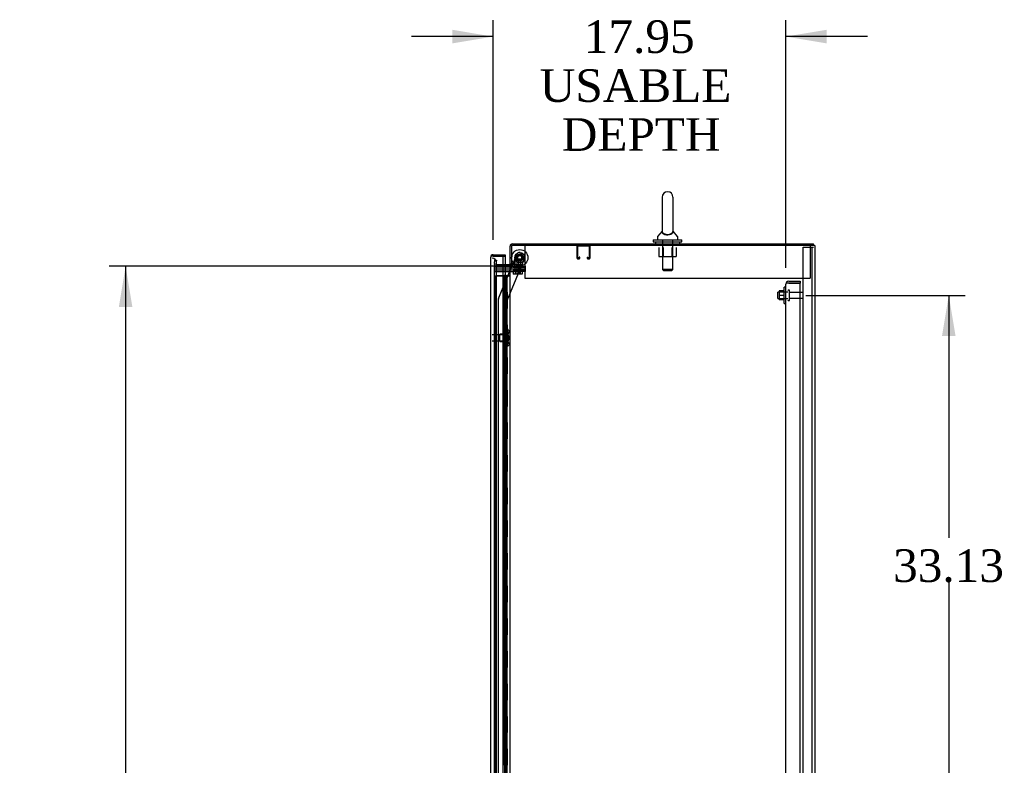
# Model space of a CAD drawing. Header units: inches. Extents: x 2 to 538, y -2 to 358.
# Tile 14 of 22: x 224 to 284, y 198 to 243. Entities that reach past the tile are written whole.
import ezdxf
from ezdxf.enums import TextEntityAlignment as Align
from ezdxf.lldxf.tags import DXFTag

# ---------------------------------------------------------------- set-up
doc = ezdxf.new("R2010")
doc.units = ezdxf.units.IN
doc.header["$MEASUREMENT"] = 0
for name, color, linetype in [('COM43134', 7, 'Continuous'), ('COM50677-2', 7, 'Continuous'), ('COM55607-2', 7, 'Continuous'), ('COM55738-23', 7, 'Continuous'), ('COM70098', 7, 'Continuous'), ('COM70112-6', 7, 'Continuous'), ('COM70218', 7, 'Continuous'), ('COM70220', 7, 'Continuous'), ('COM70839-4', 7, 'Continuous'), ('COM71186-1', 7, 'Continuous'), ('COM71194-3', 7, 'Continuous'), ('Default', 7, 'Continuous'), ('GSK86006', 7, 'Continuous'), ('NTS166105', 7, 'Continuous'), ('NTS18024', 7, 'Continuous'), ('NTS18147', 7, 'Continuous'), ('NTS86070', 7, 'Continuous'), ('ROL87452', 7, 'Continuous'), ('RVT17786', 7, 'Continuous'), ('SCC180005', 7, 'Continuous'), ('SCS86415', 7, 'Continuous'), ('STD26089', 7, 'Continuous'), ('STD26122', 7, 'Continuous'), ('WAF25059', 7, 'Continuous'), ('WAF25376', 7, 'Continuous'), ('WAF25377', 7, 'Continuous'), ('WAM254785', 7, 'Continuous'), ('WAM30038', 7, 'Continuous')]:
    doc.layers.add(name, color=color, linetype=linetype)
doc.styles.add('SEACAD_Times_New_Roman', font='times.ttf')
tags = doc.linetypes.add('HIDDEN2', pattern=[0.1875, 0.125, -0.0625]).pattern_tags.tags
tags[6:7] = [DXFTag(74, 4), DXFTag(75, 0), DXFTag(340, '0'), DXFTag(46, 0.0), DXFTag(50, 0.0), DXFTag(44, 0.0), DXFTag(45, 0.0)]
tags[4:5] = [DXFTag(74, 4), DXFTag(75, 0), DXFTag(340, '0'), DXFTag(46, 0.0), DXFTag(50, 0.0), DXFTag(44, 0.0), DXFTag(45, 0.0)]
doc.dimstyles.new('HAMMOND_(STH_-_540x360)', dxfattribs={"dimtxt": 2, "dimasz": 2.5, "dimexe": 1, "dimexo": 1, "dimgap": 0.5, "dimtad": 0, "dimtih": 1, "dimtoh": 1, "dimzin": 0, "dimdsep": 46, "dimtxsty": 'SEACAD_Times_New_Roman', "dimblk1": '_SE_FILLED', "dimblk2": '_SE_FILLED', "dimsah": 1, "dimcen": 1, "dimadec": 0, "dimazin": 0, "dimtfac": 0.8, "dimtofl": 0, "dimtmove": 0, "dimatfit": 3, "dimfxl": 1, "dimtolj": 1, "dimtzin": 0, "dimarcsym": 0})

# ---------------------------------------------------------------- blocks, each defined once
blk = doc.blocks.new('SE2')
at = {"layer": 'COM43134', "color": 7, "linetype": 'HIDDEN2'}
for p, q in [((270.967, 159.584), (270.967, 227.214)), ((270.967, 227.214), (270.967, 227.214)), ((270.967, 227.214), (270.967, 227.214)), ((270.967, 227.214), (270.967, 227.214)), ((271.07, 227.274), (271.003, 227.323)), ((271.152, 227.274), (271.003, 227.274)), ((271.152, 227.274), (271.07, 227.274)), ((271.152, 227.399), (271.842, 227.399)), ((271.152, 227.274), (271.152, 227.274)), ((271.152, 227.274), (271.842, 227.274)), ((271.842, 227.274), (271.152, 227.274)), ((271.842, 227.399), (271.842, 227.274)), ((271.842, 159.524), (271.842, 227.274))]:
    blk.add_line(p, q, dxfattribs=at)
for start, end in [(143.80595, 179.87917), (179.94113, 180), (90, 143.80595)]:
    blk.add_arc((271.152, 227.214), 0.185, start, end, dxfattribs=at)
blk.add_open_spline([(271.003, 227.274), (270.991, 227.264), (270.982, 227.254), (270.973, 227.239), (270.971, 227.234), (270.968, 227.224), (270.967, 227.219), (270.967, 227.214)], degree=3, knots=[0, 0, 0, 0, 0.5, 0.5, 0.75, 0.75, 1, 1, 1, 1], dxfattribs=at)
at = {"layer": 'COM50677-2', "color": 7, "linetype": 'HIDDEN2'}
for p, q in [((254.966, 229.584), (254.966, 229.399)), ((254.966, 229.399), (254.966, 227.584)), ((272.466, 229.584), (272.466, 229.399)), ((272.466, 229.399), (272.466, 227.584)), ((254.966, 227.584), (272.466, 227.584))]:
    blk.add_line(p, q, dxfattribs=at)
at = {"layer": 'COM55607-2', "color": 7, "linetype": 'HIDDEN2'}
for p, q in [((253.168, 227.722), (253.683, 227.722)), ((253.168, 227.722), (253.168, 227.722)), ((253.644, 227.722), (253.168, 227.722)), ((253.168, 227.722), (253.168, 159.722)), ((253.683, 227.722), (253.708, 227.722)), ((253.701, 227.731), (253.701, 227.757)), ((253.701, 227.757), (253.751, 227.757)), ((253.751, 227.731), (253.701, 227.731)), ((253.708, 227.722), (253.708, 227.722)), ((253.763, 227.722), (253.708, 227.722)), ((253.713, 227.731), (253.713, 227.722)), ((253.713, 227.722), (253.713, 159.722)), ((253.751, 227.757), (253.776, 227.757)), ((253.751, 227.731), (253.776, 227.731)), ((253.763, 227.722), (253.804, 227.722)), ((253.763, 226.722), (253.763, 227.722)), ((253.776, 227.757), (253.826, 227.757)), ((253.826, 227.731), (253.776, 227.731)), ((253.804, 227.722), (253.999, 227.722)), ((253.804, 226.722), (253.804, 227.722)), ((253.813, 227.722), (253.813, 227.731)), ((253.813, 159.722), (253.813, 227.722)), ((253.826, 227.757), (253.826, 227.731)), ((253.88, 226.722), (253.88, 227.722)), ((253.999, 227.722), (254.061, 227.722)), ((253.999, 227.722), (253.999, 227.722)), ((253.708, 226.722), (253.763, 226.722)), ((253.752, 226.722), (253.88, 226.722)), ((253.752, 225.722), (253.752, 226.722)), ((253.849, 226.722), (253.88, 226.722)), ((253.875, 226.722), (253.875, 225.722)), ((253.88, 225.722), (253.88, 226.722)), ((253.708, 225.722), (253.763, 225.722)), ((253.752, 225.722), (253.88, 225.722)), ((253.763, 224.722), (253.763, 225.722)), ((253.804, 224.722), (253.804, 225.722)), ((253.849, 225.722), (253.88, 225.722)), ((253.88, 224.722), (253.88, 225.722)), ((253.708, 224.722), (253.763, 224.722)), ((253.752, 224.722), (253.88, 224.722)), ((253.752, 223.722), (253.752, 224.722)), ((253.849, 224.722), (253.88, 224.722)), ((253.875, 224.722), (253.875, 223.722)), ((253.88, 223.722), (253.88, 224.722)), ((253.708, 223.722), (253.763, 223.722)), ((253.752, 223.722), (253.88, 223.722)), ((253.763, 222.722), (253.763, 223.722)), ((253.804, 222.722), (253.804, 223.722)), ((253.849, 223.722), (253.88, 223.722)), ((253.88, 222.722), (253.88, 223.722)), ((253.708, 222.722), (253.763, 222.722)), ((253.752, 222.722), (253.88, 222.722)), ((253.752, 221.722), (253.752, 222.722)), ((253.849, 222.722), (253.88, 222.722)), ((253.875, 222.722), (253.875, 221.722)), ((253.88, 221.722), (253.88, 222.722)), ((253.708, 221.722), (253.763, 221.722)), ((253.752, 221.722), (253.88, 221.722)), ((253.763, 220.722), (253.763, 221.722)), ((253.804, 220.722), (253.804, 221.722)), ((253.849, 221.722), (253.88, 221.722)), ((253.88, 220.722), (253.88, 221.722)), ((253.708, 220.722), (253.763, 220.722)), ((253.752, 220.722), (253.88, 220.722)), ((253.752, 219.722), (253.752, 220.722)), ((253.849, 220.722), (253.88, 220.722)), ((253.875, 220.722), (253.875, 219.722)), ((253.88, 219.722), (253.88, 220.722)), ((253.708, 219.722), (253.763, 219.722)), ((253.752, 219.722), (253.88, 219.722)), ((253.763, 218.722), (253.763, 219.722)), ((253.804, 218.722), (253.804, 219.722)), ((253.849, 219.722), (253.88, 219.722)), ((253.88, 218.722), (253.88, 219.722)), ((253.708, 218.722), (253.763, 218.722)), ((253.752, 218.722), (253.88, 218.722)), ((253.752, 217.722), (253.752, 218.722)), ((253.849, 218.722), (253.88, 218.722)), ((253.875, 218.722), (253.875, 217.722)), ((253.88, 217.722), (253.88, 218.722)), ((253.708, 217.722), (253.763, 217.722)), ((253.752, 217.722), (253.88, 217.722)), ((253.763, 216.722), (253.763, 217.722)), ((253.804, 216.722), (253.804, 217.722)), ((253.849, 217.722), (253.88, 217.722)), ((253.88, 216.722), (253.88, 217.722)), ((253.708, 216.722), (253.763, 216.722)), ((253.752, 216.722), (253.88, 216.722)), ((253.752, 215.722), (253.752, 216.722)), ((253.849, 216.722), (253.88, 216.722)), ((253.875, 216.722), (253.875, 215.722)), ((253.88, 215.722), (253.88, 216.722)), ((253.708, 215.722), (253.763, 215.722)), ((253.752, 215.722), (253.88, 215.722)), ((253.763, 214.722), (253.763, 215.722)), ((253.804, 214.722), (253.804, 215.722)), ((253.849, 215.722), (253.88, 215.722)), ((253.88, 214.722), (253.88, 215.722)), ((253.708, 214.722), (253.763, 214.722)), ((253.752, 214.722), (253.88, 214.722)), ((253.752, 213.722), (253.752, 214.722)), ((253.849, 214.722), (253.88, 214.722)), ((253.875, 214.722), (253.875, 213.722)), ((253.88, 213.722), (253.88, 214.722)), ((253.708, 213.722), (253.763, 213.722)), ((253.752, 213.722), (253.88, 213.722)), ((253.763, 212.722), (253.763, 213.722)), ((253.804, 212.722), (253.804, 213.722)), ((253.849, 213.722), (253.88, 213.722)), ((253.88, 212.722), (253.88, 213.722)), ((253.708, 212.722), (253.763, 212.722)), ((253.752, 212.722), (253.88, 212.722)), ((253.752, 211.722), (253.752, 212.722)), ((253.849, 212.722), (253.88, 212.722)), ((253.875, 212.722), (253.875, 211.722)), ((253.88, 211.722), (253.88, 212.722)), ((253.708, 211.722), (253.763, 211.722)), ((253.752, 211.722), (253.88, 211.722)), ((253.763, 210.722), (253.763, 211.722)), ((253.804, 210.722), (253.804, 211.722)), ((253.849, 211.722), (253.88, 211.722)), ((253.88, 210.722), (253.88, 211.722)), ((253.708, 210.722), (253.763, 210.722)), ((253.752, 210.722), (253.88, 210.722)), ((253.752, 209.722), (253.752, 210.722)), ((253.849, 210.722), (253.88, 210.722)), ((253.875, 210.722), (253.875, 209.722)), ((253.88, 209.722), (253.88, 210.722)), ((253.708, 209.722), (253.763, 209.722)), ((253.752, 209.722), (253.88, 209.722)), ((253.763, 208.722), (253.763, 209.722)), ((253.804, 208.722), (253.804, 209.722)), ((253.849, 209.722), (253.88, 209.722)), ((253.88, 208.722), (253.88, 209.722)), ((253.708, 208.722), (253.763, 208.722)), ((253.752, 208.722), (253.88, 208.722)), ((253.752, 207.722), (253.752, 208.722)), ((253.849, 208.722), (253.88, 208.722)), ((253.875, 208.722), (253.875, 207.722)), ((253.88, 207.722), (253.88, 208.722)), ((253.708, 207.722), (253.763, 207.722)), ((253.752, 207.722), (253.88, 207.722)), ((253.763, 206.722), (253.763, 207.722)), ((253.804, 206.722), (253.804, 207.722)), ((253.849, 207.722), (253.88, 207.722)), ((253.88, 206.722), (253.88, 207.722)), ((253.708, 206.722), (253.763, 206.722)), ((253.752, 206.722), (253.88, 206.722)), ((253.752, 205.722), (253.752, 206.722)), ((253.849, 206.722), (253.88, 206.722)), ((253.875, 206.722), (253.875, 205.722)), ((253.88, 205.722), (253.88, 206.722)), ((253.708, 205.722), (253.763, 205.722)), ((253.752, 205.722), (253.88, 205.722)), ((253.763, 204.722), (253.763, 205.722)), ((253.804, 204.722), (253.804, 205.722)), ((253.849, 205.722), (253.88, 205.722)), ((253.88, 204.722), (253.88, 205.722)), ((253.708, 204.722), (253.763, 204.722)), ((253.752, 204.722), (253.88, 204.722)), ((253.752, 203.722), (253.752, 204.722)), ((253.849, 204.722), (253.88, 204.722)), ((253.875, 204.722), (253.875, 203.722)), ((253.88, 203.722), (253.88, 204.722)), ((253.708, 203.722), (253.763, 203.722)), ((253.752, 203.722), (253.88, 203.722)), ((253.763, 202.722), (253.763, 203.722)), ((253.804, 202.722), (253.804, 203.722)), ((253.849, 203.722), (253.88, 203.722)), ((253.88, 202.722), (253.88, 203.722)), ((253.708, 202.722), (253.763, 202.722)), ((253.752, 202.722), (253.88, 202.722)), ((253.752, 201.722), (253.752, 202.722)), ((253.849, 202.722), (253.88, 202.722)), ((253.875, 202.722), (253.875, 201.722)), ((253.88, 201.722), (253.88, 202.722)), ((253.708, 201.722), (253.763, 201.722)), ((253.752, 201.722), (253.88, 201.722)), ((253.763, 200.722), (253.763, 201.722)), ((253.804, 200.722), (253.804, 201.722)), ((253.849, 201.722), (253.88, 201.722)), ((253.88, 200.722), (253.88, 201.722)), ((253.708, 200.722), (253.763, 200.722)), ((253.752, 200.722), (253.88, 200.722)), ((253.752, 199.722), (253.752, 200.722)), ((253.849, 200.722), (253.88, 200.722)), ((253.875, 200.722), (253.875, 199.722)), ((253.88, 199.722), (253.88, 200.722)), ((253.708, 199.722), (253.763, 199.722)), ((253.752, 199.722), (253.88, 199.722)), ((253.763, 198.722), (253.763, 199.722)), ((253.804, 198.722), (253.804, 199.722)), ((253.849, 199.722), (253.88, 199.722)), ((253.88, 198.722), (253.88, 199.722)), ((253.708, 198.722), (253.763, 198.722)), ((253.752, 198.722), (253.88, 198.722)), ((253.752, 197.722), (253.752, 198.722)), ((253.849, 198.722), (253.88, 198.722)), ((253.875, 198.722), (253.875, 197.722)), ((253.88, 197.722), (253.88, 198.722)), ((253.708, 197.722), (253.763, 197.722)), ((253.752, 197.722), (253.88, 197.722))]:
    blk.add_line(p, q, dxfattribs=at)
at = {"layer": 'COM55607-2', "color": 7, "linetype": 'Continuous'}
for p, q in [((253.646, 227.722), (253.644, 227.722)), ((253.849, 227.722), (253.646, 227.722)), ((253.646, 227.722), (253.646, 226.722)), ((254.061, 227.722), (253.849, 227.722)), ((253.849, 227.722), (253.849, 226.722)), ((253.646, 226.722), (253.849, 226.722)), ((253.646, 226.722), (253.849, 226.722)), ((253.646, 226.722), (253.646, 225.722)), ((253.849, 226.722), (253.849, 225.722)), ((253.646, 225.722), (253.646, 224.722)), ((253.646, 225.722), (253.849, 225.722)), ((253.646, 225.722), (253.849, 225.722)), ((253.849, 225.722), (253.849, 224.722)), ((253.646, 224.722), (253.849, 224.722)), ((253.646, 224.722), (253.849, 224.722)), ((253.646, 224.722), (253.646, 223.722)), ((253.849, 224.722), (253.849, 223.722)), ((253.646, 223.722), (253.646, 222.722)), ((253.646, 223.722), (253.849, 223.722)), ((253.646, 223.722), (253.849, 223.722)), ((253.849, 223.722), (253.849, 222.722)), ((253.646, 222.722), (253.849, 222.722)), ((253.646, 222.722), (253.849, 222.722)), ((253.646, 222.722), (253.646, 221.722)), ((253.849, 222.722), (253.849, 221.722)), ((253.646, 221.722), (253.646, 220.722)), ((253.646, 221.722), (253.849, 221.722)), ((253.646, 221.722), (253.849, 221.722)), ((253.849, 221.722), (253.849, 220.722)), ((253.646, 220.722), (253.849, 220.722)), ((253.646, 220.722), (253.849, 220.722)), ((253.646, 220.722), (253.646, 219.722)), ((253.849, 220.722), (253.849, 219.722)), ((253.646, 219.722), (253.646, 218.722)), ((253.646, 219.722), (253.849, 219.722)), ((253.646, 219.722), (253.849, 219.722)), ((253.849, 219.722), (253.849, 218.722)), ((253.646, 218.722), (253.849, 218.722)), ((253.646, 218.722), (253.849, 218.722)), ((253.646, 218.722), (253.646, 217.722)), ((253.849, 218.722), (253.849, 217.722)), ((253.646, 217.722), (253.646, 216.722)), ((253.646, 217.722), (253.849, 217.722)), ((253.646, 217.722), (253.849, 217.722)), ((253.849, 217.722), (253.849, 216.722)), ((253.646, 216.722), (253.849, 216.722)), ((253.646, 216.722), (253.849, 216.722)), ((253.646, 216.722), (253.646, 215.722)), ((253.849, 216.722), (253.849, 215.722)), ((253.646, 215.722), (253.646, 214.722)), ((253.646, 215.722), (253.849, 215.722)), ((253.646, 215.722), (253.849, 215.722)), ((253.849, 215.722), (253.849, 214.722)), ((253.646, 214.722), (253.849, 214.722)), ((253.646, 214.722), (253.849, 214.722)), ((253.646, 214.722), (253.646, 213.722)), ((253.849, 214.722), (253.849, 213.722)), ((253.646, 213.722), (253.646, 212.722)), ((253.646, 213.722), (253.849, 213.722)), ((253.646, 213.722), (253.849, 213.722)), ((253.849, 213.722), (253.849, 212.722)), ((253.646, 212.722), (253.849, 212.722)), ((253.646, 212.722), (253.849, 212.722)), ((253.646, 212.722), (253.646, 211.722)), ((253.849, 212.722), (253.849, 211.722)), ((253.646, 211.722), (253.646, 210.722)), ((253.646, 211.722), (253.849, 211.722)), ((253.646, 211.722), (253.849, 211.722)), ((253.849, 211.722), (253.849, 210.722)), ((253.646, 210.722), (253.849, 210.722)), ((253.646, 210.722), (253.849, 210.722)), ((253.646, 210.722), (253.646, 209.722)), ((253.849, 210.722), (253.849, 209.722)), ((253.646, 209.722), (253.646, 208.722)), ((253.646, 209.722), (253.849, 209.722)), ((253.646, 209.722), (253.849, 209.722)), ((253.849, 209.722), (253.849, 208.722)), ((253.646, 208.722), (253.849, 208.722)), ((253.646, 208.722), (253.849, 208.722)), ((253.646, 208.722), (253.646, 207.722)), ((253.849, 208.722), (253.849, 207.722)), ((253.646, 207.722), (253.646, 206.722)), ((253.646, 207.722), (253.849, 207.722)), ((253.646, 207.722), (253.849, 207.722)), ((253.849, 207.722), (253.849, 206.722)), ((253.646, 206.722), (253.849, 206.722)), ((253.646, 206.722), (253.849, 206.722)), ((253.646, 206.722), (253.646, 205.722)), ((253.849, 206.722), (253.849, 205.722)), ((253.646, 205.722), (253.646, 204.722)), ((253.646, 205.722), (253.849, 205.722)), ((253.646, 205.722), (253.849, 205.722)), ((253.849, 205.722), (253.849, 204.722)), ((253.646, 204.722), (253.849, 204.722)), ((253.646, 204.722), (253.849, 204.722)), ((253.646, 204.722), (253.646, 203.722)), ((253.849, 204.722), (253.849, 203.722)), ((253.646, 203.722), (253.646, 202.722)), ((253.646, 203.722), (253.849, 203.722)), ((253.646, 203.722), (253.849, 203.722)), ((253.849, 203.722), (253.849, 202.722)), ((253.646, 202.722), (253.849, 202.722)), ((253.646, 202.722), (253.849, 202.722)), ((253.646, 202.722), (253.646, 201.722)), ((253.849, 202.722), (253.849, 201.722)), ((253.646, 201.722), (253.646, 200.722)), ((253.646, 201.722), (253.849, 201.722)), ((253.646, 201.722), (253.849, 201.722)), ((253.849, 201.722), (253.849, 200.722)), ((253.646, 200.722), (253.849, 200.722)), ((253.646, 200.722), (253.849, 200.722)), ((253.646, 200.722), (253.646, 199.722)), ((253.849, 200.722), (253.849, 199.722)), ((253.646, 199.722), (253.646, 198.722)), ((253.646, 199.722), (253.849, 199.722)), ((253.646, 199.722), (253.849, 199.722)), ((253.849, 199.722), (253.849, 198.722)), ((253.646, 198.722), (253.849, 198.722)), ((253.646, 198.722), (253.849, 198.722)), ((253.646, 198.722), (253.646, 197.722)), ((253.849, 198.722), (253.849, 197.722))]:
    blk.add_line(p, q, dxfattribs=at)
at = {"layer": 'COM55738-23', "color": 7, "linetype": 'HIDDEN2'}
for p, q in [((272.029, 157.731), (272.029, 229.481)), ((272.029, 229.481), (272.217, 229.481)), ((272.217, 229.481), (272.467, 229.481)), ((272.467, 229.481), (272.582, 229.481)), ((272.582, 157.731), (272.582, 229.481)), ((272.582, 229.481), (272.654, 229.481))]:
    blk.add_line(p, q, dxfattribs=at)
at = {"layer": 'COM70098', "color": 7, "linetype": 'HIDDEN2'}
for p, q in [((253.094, 228.209), (254.243, 228.209)), ((254.204, 228.304), (254.243, 228.304)), ((254.243, 228.304), (254.993, 228.304)), ((254.993, 228.209), (254.243, 228.209)), ((254.993, 228.304), (254.993, 228.209)), ((253.094, 228.084), (254.243, 228.084)), ((253.094, 227.989), (254.243, 227.989)), ((254.243, 228.084), (254.993, 228.084)), ((254.993, 227.989), (254.243, 227.989)), ((254.993, 228.084), (254.993, 227.989))]:
    blk.add_line(p, q, dxfattribs=at)
at = {"layer": 'COM70112-6', "color": 7, "linetype": 'Continuous'}
for p, q in [((254.061, 228.334), (254.061, 229.536)), ((254.204, 229.679), (272.654, 229.679)), ((272.654, 229.584), (272.654, 229.679)), ((254.013, 228.399), (253.644, 228.399)), ((254.061, 228.334), (254.156, 228.334))]:
    blk.add_line(p, q, dxfattribs=at)
at = {"layer": 'COM70112-6', "color": 7, "linetype": 'HIDDEN2'}
for p, q in [((263.373, 229.679), (263.373, 229.584)), ((264.06, 229.584), (264.06, 229.679)), ((253.092, 228.454), (253.094, 228.471)), ((253.094, 228.471), (253.134, 228.7)), ((253.134, 228.7), (253.228, 228.684)), ((253.228, 228.684), (253.187, 228.455)), ((253.187, 228.455), (253.188, 228.437)), ((253.644, 228.399), (253.235, 228.399)), ((253.992, 228.304), (253.992, 228.399)), ((254.061, 228.447), (254.156, 228.447))]:
    blk.add_line(p, q, dxfattribs=at)
at = {"layer": 'COM70112-6', "color": 7, "linetype": 'Continuous'}
for centre, radius, start, end in [((254.204, 229.536), 0.143, 90, 180), ((254.013, 228.447), 0.048, 270, 0), ((254.013, 228.447), 0.143, 270, 307.79488)]:
    blk.add_arc(centre, radius, start, end, dxfattribs=at)
at = {"layer": 'COM70112-6', "color": 7, "linetype": 'HIDDEN2'}
for centre, radius, start, end in [((254.204, 229.536), 0.048, 90, 180), ((253.235, 228.447), 0.143, 177.03418, 270), ((253.235, 228.447), 0.048, 191.39729, 270), ((254.013, 228.447), 0.143, 307.79488, 0)]:
    blk.add_arc(centre, radius, start, end, dxfattribs=at)
at = {"layer": 'COM70218', "color": 7, "linetype": 'HIDDEN2'}
for p, q in [((258.156, 229.541), (258.156, 228.814)), ((258.196, 229.541), (258.196, 228.814)), ((258.926, 229.544), (258.199, 229.544)), ((258.929, 228.814), (258.929, 229.541)), ((258.969, 228.814), (258.969, 229.541)), ((258.199, 228.811), (258.301, 228.811)), ((258.304, 228.814), (258.304, 228.865)), ((258.344, 228.865), (258.304, 228.865)), ((258.344, 228.814), (258.344, 228.865)), ((258.781, 228.865), (258.781, 228.814)), ((258.781, 228.865), (258.821, 228.865)), ((258.821, 228.865), (258.821, 228.814)), ((258.824, 228.811), (258.926, 228.811)), ((258.199, 228.771), (258.301, 228.771)), ((258.824, 228.771), (258.926, 228.771))]:
    blk.add_line(p, q, dxfattribs=at)
for centre, radius, start, end in [((258.199, 229.541), 0.043, 90, 180), ((258.199, 229.541), 0.003, 90, 180), ((258.926, 229.541), 0.043, 0, 90), ((258.926, 229.541), 0.003, 0, 90), ((258.199, 228.814), 0.043, 180, 270), ((258.199, 228.814), 0.003, 180, 270), ((258.301, 228.814), 0.003, 270, 0), ((258.301, 228.814), 0.043, 270, 0), ((258.824, 228.814), 0.043, 180, 270), ((258.824, 228.814), 0.003, 180, 270), ((258.926, 228.814), 0.003, 270, 0), ((258.926, 228.814), 0.043, 270, 0)]:
    blk.add_arc(centre, radius, start, end, dxfattribs=at)
at = {"layer": 'COM70220', "color": 7, "linetype": 'HIDDEN2'}
for p, q in [((253.219, 228.296), (253.219, 228.546)), ((253.219, 159.149), (253.219, 228.296))]:
    blk.add_line(p, q, dxfattribs=at)
blk.add_arc((252.969, 228.546), 0.25, 0, 90, dxfattribs=at)
at = {"layer": 'COM70839-4', "color": 7, "linetype": 'HIDDEN2'}
for p, q in [((253.354, 226.341), (254.485, 229.072)), ((253.876, 226.212), (254.975, 228.869)), ((253.876, 226.212), (254.975, 228.869)), ((254.179, 228.334), (254.485, 229.072)), ((254.648, 229.139), (254.908, 229.032)), ((254.648, 229.139), (254.908, 229.032)), ((253.354, 226.341), (254.167, 228.304)), ((253.358, 195.741), (253.345, 226.293)), ((253.889, 194.367), (253.876, 226.212))]:
    blk.add_line(p, q, dxfattribs=at)
at = {"layer": 'COM70839-4', "color": 7, "linetype": 'Continuous'}
blk.add_line((254.167, 228.304), (254.179, 228.334), dxfattribs=at)
at = {"layer": 'COM70839-4', "color": 7, "linetype": 'HIDDEN2'}
blk.add_circle((254.656, 228.832), 0.129, dxfattribs=at)
for centre, radius, start, end in [((254.6, 229.024), 0.125, 67.51229, 157.51229), ((254.656, 228.832), 0.129, 0, 23.8933), ((254.656, 228.832), 0.129, 341.70439, 0), ((254.86, 228.916), 0.125, 337.51229, 67.51229), ((254.656, 228.832), 0.129, 253.40245, 272.85825), ((253.47, 226.293), 0.125, 157.51229, 180.02429)]:
    blk.add_arc(centre, radius, start, end, dxfattribs=at)
at = {"layer": 'COM71186-1', "color": 7, "linetype": 'Continuous'}
for p, q in [((254.156, 229.584), (254.156, 228.334)), ((272.606, 229.584), (254.156, 229.584)), ((272.749, 229.584), (272.606, 229.584)), ((272.749, 229.584), (272.749, 157.649)), ((253.644, 228.304), (254.013, 228.304)), ((254.061, 228.304), (254.013, 228.304)), ((254.061, 228.304), (254.204, 228.304)), ((254.061, 158.929), (254.061, 228.304)), ((254.204, 228.334), (254.156, 228.334)), ((254.204, 228.304), (254.204, 228.334))]:
    blk.add_line(p, q, dxfattribs=at)
at = {"layer": 'COM71186-1', "color": 7, "linetype": 'HIDDEN2'}
for p, q in [((253.094, 228.304), (253.644, 228.304)), ((253.094, 158.929), (253.094, 228.304))]:
    blk.add_line(p, q, dxfattribs=at)
at = {"layer": 'COM71194-3', "color": 7, "linetype": 'Continuous'}
for p, q in [((252.874, 158.572), (252.874, 228.873)), ((252.874, 228.873), (252.874, 228.873)), ((252.874, 228.873), (252.874, 228.873)), ((252.874, 228.873), (252.874, 228.873)), ((252.954, 228.921), (252.904, 228.96)), ((253.017, 228.921), (252.904, 228.921)), ((253.017, 228.921), (252.954, 228.921)), ((253.017, 229.016), (253.749, 229.016)), ((253.644, 228.921), (253.017, 228.921)), ((253.017, 228.921), (253.017, 228.921)), ((253.017, 228.921), (253.749, 228.921)), ((253.644, 158.524), (253.644, 228.921)), ((253.644, 228.921), (253.749, 228.921)), ((253.749, 229.016), (253.749, 228.921)), ((253.749, 228.921), (253.749, 228.399))]:
    blk.add_line(p, q, dxfattribs=at)
at = {"layer": 'COM71194-3', "color": 7, "linetype": 'HIDDEN2'}
blk.add_line((253.749, 228.399), (253.749, 158.834), dxfattribs=at)
at = {"layer": 'COM71194-3', "color": 7, "linetype": 'Continuous'}
for start, end in [(142.49641, 179.84393), (179.92383, 180), (90, 142.49641)]:
    blk.add_arc((253.017, 228.873), 0.143, start, end, dxfattribs=at)
blk.add_open_spline([(252.904, 228.921), (252.894, 228.913), (252.887, 228.905), (252.879, 228.893), (252.877, 228.889), (252.875, 228.881), (252.874, 228.877), (252.874, 228.873)], degree=3, knots=[0, 0, 0, 0, 0.5, 0.5, 0.75, 0.75, 1, 1, 1, 1], dxfattribs=at)
at = {"layer": 'GSK86006', "color": 7, "linetype": 'HIDDEN2'}
for p, q in [((253.094, 228.209), (254.243, 228.209)), ((254.243, 228.209), (254.993, 228.209)), ((254.993, 228.209), (254.993, 228.084)), ((253.094, 228.084), (254.243, 228.084)), ((254.993, 228.084), (254.243, 228.084))]:
    blk.add_line(p, q, dxfattribs=at)
at = {"layer": 'NTS166105', "color": 7, "linetype": 'HIDDEN2'}
for p, q in [((270.551, 226.797), (270.551, 226.522)), ((270.871, 226.797), (270.551, 226.797)), ((270.551, 226.522), (270.551, 226.247)), ((270.871, 226.522), (270.551, 226.522)), ((270.871, 226.247), (270.551, 226.247))]:
    blk.add_line(p, q, dxfattribs=at)
at = {"layer": 'NTS18024', "color": 7, "linetype": 'HIDDEN2'}
for p, q in [((263.179, 229.459), (263.179, 228.914)), ((263.453, 229.459), (263.453, 228.914)), ((263.979, 229.459), (263.979, 228.914)), ((264.251, 229.459), (264.251, 228.914)), ((263.179, 228.914), (263.453, 228.914)), ((263.453, 228.914), (263.979, 228.914)), ((263.979, 228.914), (264.251, 228.914))]:
    blk.add_line(p, q, dxfattribs=at)
at = {"layer": 'NTS18147', "color": 7, "linetype": 'HIDDEN2'}
for p, q in [((253.439, 223.701), (253.439, 224.141)), ((253.877, 224.141), (253.439, 224.141)), ((253.877, 224.416), (253.877, 224.421)), ((253.94, 224.421), (253.877, 224.421)), ((253.877, 224.416), (253.877, 224.227)), ((253.877, 224.416), (253.94, 224.416)), ((253.877, 224.227), (253.877, 224.109)), ((253.94, 224.227), (253.877, 224.227)), ((253.877, 224.109), (253.877, 223.732)), ((253.877, 224.109), (253.94, 224.109)), ((253.94, 224.416), (253.94, 224.421)), ((253.94, 224.109), (253.94, 224.227)), ((254.002, 224.267), (254.002, 224.322)), ((253.439, 223.701), (253.877, 223.701)), ((253.877, 223.732), (253.877, 223.614)), ((253.94, 223.732), (253.877, 223.732)), ((253.877, 223.614), (253.877, 223.425)), ((253.877, 223.614), (253.94, 223.614)), ((253.877, 223.425), (253.877, 223.421)), ((253.94, 223.425), (253.877, 223.425)), ((253.877, 223.421), (253.94, 223.421)), ((253.94, 223.614), (253.94, 223.732)), ((253.94, 223.425), (253.94, 223.421)), ((254.002, 223.52), (254.002, 223.574))]:
    blk.add_line(p, q, dxfattribs=at)
blk.add_arc((253.683, 223.921), 0.318, 323.63381, 36.36619, dxfattribs=at)
for centre, start_param, end_param in [((253.683, 224.322), 2.506883, 3.776302), ((253.683, 224.267), 2.506883, 3.141593), ((253.683, 223.574), 3.141593, 3.776302), ((253.683, 223.52), 2.506883, 3.776302)]:
    blk.add_ellipse(centre, major_axis=(-0.318, 0), ratio=0.5, start_param=start_param, end_param=end_param, dxfattribs=at)
at = {"layer": 'NTS86070', "color": 7, "linetype": 'HIDDEN2'}
for p, q in [((254.719, 228.404), (254.219, 228.404)), ((254.219, 228.304), (254.219, 228.404)), ((254.323, 228.304), (254.323, 228.274)), ((254.333, 228.264), (254.606, 228.264)), ((254.344, 228.304), (254.344, 228.404)), ((254.448, 228.304), (254.448, 228.274)), ((254.731, 228.264), (254.606, 228.264)), ((254.616, 228.274), (254.616, 228.304)), ((254.844, 228.404), (254.719, 228.404)), ((254.719, 228.304), (254.719, 228.404)), ((254.741, 228.274), (254.741, 228.304)), ((254.844, 228.304), (254.844, 228.404))]:
    blk.add_line(p, q, dxfattribs=at)
for centre, start, end in [((254.333, 228.274), 180, 270), ((254.458, 228.274), 180, 270), ((254.606, 228.274), 270, 0), ((254.731, 228.274), 270, 0)]:
    blk.add_arc(centre, 0.01, start, end, dxfattribs=at)
at = {"layer": 'ROL87452', "color": 7, "linetype": 'HIDDEN2'}
for radius in [0.5, 0.206]:
    blk.add_circle((254.656, 228.832), radius, dxfattribs=at)
for start, end in [(163.51878, 181.906), (268.06083, 286.58301)]:
    blk.add_arc((254.656, 228.832), 0.5, start, end, dxfattribs=at)
at = {"layer": 'RVT17786', "color": 7, "linetype": 'HIDDEN2'}
for radius in [0.217, 0.125]:
    blk.add_circle((254.656, 228.832), radius, dxfattribs=at)
for start, end in [(0, 20.19655), (349.52076, 0), (270.02429, 280.84599)]:
    blk.add_arc((254.656, 228.832), 0.217, start, end, dxfattribs=at)
at = {"layer": 'SCC180005', "color": 7, "linetype": 'HIDDEN2'}
for p, q in [((254.346, 228.739), (254.592, 228.739)), ((254.346, 228.739), (254.346, 227.989)), ((254.471, 228.739), (254.471, 227.989)), ((254.592, 227.989), (254.592, 228.739)), ((254.717, 228.739), (254.594, 228.739)), ((254.717, 227.989), (254.717, 228.739)), ((254.253, 227.989), (254.253, 227.815)), ((254.469, 227.815), (254.253, 227.815)), ((254.378, 227.989), (254.378, 227.815)), ((254.469, 227.989), (254.469, 227.815)), ((254.685, 227.815), (254.469, 227.815)), ((254.594, 227.989), (254.594, 227.815)), ((254.685, 227.989), (254.685, 227.815)), ((254.81, 227.815), (254.685, 227.815)), ((254.81, 227.989), (254.81, 227.815))]:
    blk.add_line(p, q, dxfattribs=at)
at = {"layer": 'SCS86415', "color": 7, "linetype": 'Continuous'}
for p, q in [((263.385, 232.543), (263.385, 230.473)), ((264.048, 230.472), (264.048, 232.543)), ((263.091, 230.098), (263.091, 229.979)), ((263.376, 230.463), (263.105, 230.136)), ((264.328, 230.136), (264.056, 230.463)), ((264.341, 229.979), (264.341, 230.098))]:
    blk.add_line(p, q, dxfattribs=at)
at = {"layer": 'SCS86415', "color": 7, "linetype": 'HIDDEN2'}
for p, q in [((263.404, 229.919), (263.404, 228.103)), ((264.028, 228.103), (264.028, 229.919)), ((264.028, 228.103), (263.404, 228.103)), ((263.404, 228.103), (263.464, 228.043)), ((263.464, 228.043), (263.968, 228.043)), ((263.968, 228.043), (264.028, 228.103))]:
    blk.add_line(p, q, dxfattribs=at)
at = {"layer": 'SCS86415', "color": 7, "linetype": 'Continuous'}
for centre, radius, start, end in [((263.716, 232.543), 0.331, 0, 180), ((263.151, 230.098), 0.06, 140.32138, 180), ((264.281, 230.098), 0.06, 0, 39.67862), ((263.151, 229.979), 0.06, 180, 270), ((264.281, 229.979), 0.06, 270, 0)]:
    blk.add_arc(centre, radius, start, end, dxfattribs=at)
for points, knots in [([(264.054, 230.466), (264.054, 230.465), (264.055, 230.461), (264.055, 230.445), (264.055, 230.432), (264.05, 230.39), (264.039, 230.359), (263.994, 230.3), (263.958, 230.272), (263.862, 230.23), (263.801, 230.216), (263.67, 230.211), (263.604, 230.221), (263.525, 230.249), (263.501, 230.26), (263.461, 230.285), (263.445, 230.298), (263.403, 230.342), (263.389, 230.373), (263.379, 230.417), (263.378, 230.431), (263.377, 230.454), (263.378, 230.463), (263.378, 230.465), (263.378, 230.466), (263.378, 230.466)], [0.318155, 0.318155, 0.318155, 0.318155, 0.34375, 0.34375, 0.375, 0.375, 0.4375, 0.4375, 0.5, 0.5, 0.5625, 0.5625, 0.625, 0.625, 0.65625, 0.65625, 0.6875, 0.6875, 0.75, 0.75, 0.78125, 0.78125, 0.8125, 0.8125, 0.818429, 0.818429, 0.818429, 0.818429]), ([(263.385, 230.479), (263.385, 230.472), (263.385, 230.454), (263.395, 230.411), (263.408, 230.382), (263.458, 230.33), (263.495, 230.305), (263.596, 230.269), (263.66, 230.259), (263.79, 230.261), (263.852, 230.273), (263.949, 230.312), (263.983, 230.337), (264.029, 230.39), (264.04, 230.418), (264.048, 230.461), (264.048, 230.477), (264.048, 230.482)], [0.2019707, 0.2019707, 0.2019707, 0.2019707, 0.25, 0.25, 0.3125, 0.3125, 0.375, 0.375, 0.4375, 0.4375, 0.5, 0.5, 0.5625, 0.5625, 0.625, 0.625, 0.6744797, 0.6744797, 0.6744797, 0.6744797])]:
    blk.add_open_spline(points, degree=3, knots=knots, dxfattribs=at)
at = {"layer": 'STD26089', "color": 7, "linetype": 'HIDDEN2'}
for p, q in [((270.467, 226.336), (270.467, 226.711)), ((271.092, 226.711), (270.467, 226.711)), ((271.162, 226.849), (271.122, 226.849)), ((271.192, 226.229), (271.192, 226.819)), ((271.969, 226.69), (271.192, 226.69)), ((270.467, 226.336), (271.092, 226.336)), ((271.122, 226.199), (271.162, 226.199)), ((271.192, 226.358), (271.969, 226.358))]:
    blk.add_line(p, q, dxfattribs=at)
for centre, radius, start, end in [((271.122, 226.819), 0.03, 90, 180), ((271.162, 226.819), 0.03, 0, 90), ((271.969, 226.63), 0.06, 0, 90), ((271.969, 226.418), 0.06, 270, 0), ((271.122, 226.229), 0.03, 180, 270), ((271.162, 226.229), 0.03, 270, 0)]:
    blk.add_arc(centre, radius, start, end, dxfattribs=at)
at = {"layer": 'STD26122', "color": 7, "linetype": 'HIDDEN2'}
for p, q in [((253.934, 224.106), (252.969, 224.106)), ((253.934, 224.106), (253.934, 223.736)), ((253.969, 224.071), (253.934, 224.106)), ((253.969, 223.771), (253.969, 224.071)), ((252.969, 223.736), (253.934, 223.736)), ((253.934, 223.736), (253.969, 223.771))]:
    blk.add_line(p, q, dxfattribs=at)
at = {"layer": 'WAF25059', "color": 7, "linetype": 'HIDDEN2'}
for p, q in [((270.871, 226.024), (270.871, 227.024)), ((270.967, 227.024), (270.871, 227.024)), ((270.871, 226.024), (270.967, 226.024))]:
    blk.add_line(p, q, dxfattribs=at)
at = {"layer": 'WAF25376', "color": 7, "linetype": 'HIDDEN2'}
for radius in [0.315, 0.14, 0.14]:
    blk.add_circle((254.656, 228.832), radius, dxfattribs=at)
for start, end in [(86.55272, 98.74064), (351.33204, 0), (0, 8.57901)]:
    blk.add_arc((254.656, 228.832), 0.315, start, end, dxfattribs=at)
at = {"layer": 'WAF25377', "color": 7, "linetype": 'Continuous'}
for p, q in [((262.841, 229.919), (264.591, 229.919)), ((262.841, 229.919), (262.841, 229.804)), ((262.841, 229.804), (264.591, 229.804)), ((264.591, 229.804), (264.591, 229.919))]:
    blk.add_line(p, q, dxfattribs=at)
at = {"layer": 'WAM254785', "color": 7, "linetype": 'Continuous'}
for p, q in [((262.966, 229.804), (262.966, 229.679)), ((264.466, 229.679), (264.466, 229.804))]:
    blk.add_line(p, q, dxfattribs=at)
at = {"layer": 'WAM30038', "color": 7, "linetype": 'HIDDEN2'}
for p, q in [((253.664, 224.094), (253.664, 224.149)), ((253.709, 224.123), (253.664, 224.094)), ((253.664, 224.07), (253.709, 224.098)), ((253.664, 224.094), (253.68, 224.082)), ((253.664, 223.938), (253.664, 224.07)), ((253.68, 224.082), (253.708, 224.1)), ((253.728, 224.296), (253.728, 223.546)), ((253.752, 224.296), (253.728, 224.296)), ((253.752, 224.296), (253.752, 223.546)), ((253.709, 223.938), (253.664, 223.938)), ((253.664, 223.772), (253.664, 223.903)), ((253.664, 223.903), (253.709, 223.903)), ((253.709, 223.743), (253.664, 223.772)), ((253.68, 223.76), (253.664, 223.747)), ((253.664, 223.692), (253.664, 223.747)), ((253.664, 223.747), (253.709, 223.719)), ((253.713, 223.739), (253.68, 223.76)), ((253.728, 223.546), (253.752, 223.546))]:
    blk.add_line(p, q, dxfattribs=at)
for centre, radius, start, end in [((253.143, 224.824), 0.85, 311.70584, 313.44931), ((253.71, 223.92), 0.0181, 1.77183, 93.07302), ((253.71, 223.921), 0.0182, 267.1609, 357.99424), ((253.14, 223.015), 0.854, 46.55474, 48.29011)]:
    blk.add_arc(centre, radius, start, end, dxfattribs=at)
for points, knots in [([(253.664, 224.149), (253.677, 224.16), (253.689, 224.172), (253.702, 224.183), (253.704, 224.185), (253.707, 224.187), (253.709, 224.189)], [0, 0, 0, 0, 0.858552, 0.858552, 0.858552, 1, 1, 1, 1]), ([(253.722, 224.128), (253.722, 224.128), (253.721, 224.128), (253.717, 224.127), (253.713, 224.125), (253.709, 224.123)], [0.4389304, 0.4389304, 0.4389304, 0.4389304, 0.5, 0.5, 1, 1, 1, 1]), ([(253.709, 224.098), (253.711, 224.099), (253.713, 224.101), (253.717, 224.104), (253.719, 224.106), (253.723, 224.111), (253.724, 224.113), (253.727, 224.118), (253.728, 224.121), (253.728, 224.123)], [0, 0, 0, 0, 0.25, 0.25, 0.5, 0.5, 0.75, 0.75, 1, 1, 1, 1]), ([(253.709, 223.652), (253.707, 223.654), (253.704, 223.656), (253.702, 223.658), (253.689, 223.669), (253.677, 223.681), (253.664, 223.692)], [0, 0, 0, 0, 0.141448, 0.141448, 0.141448, 1, 1, 1, 1]), ([(253.728, 223.719), (253.728, 223.721), (253.727, 223.723), (253.724, 223.728), (253.723, 223.73), (253.717, 223.737), (253.713, 223.741), (253.709, 223.743)], [0, 0, 0, 0, 0.25, 0.25, 0.5, 0.5, 1, 1, 1, 1]), ([(253.709, 223.719), (253.711, 223.717), (253.713, 223.716), (253.717, 223.714), (253.719, 223.714), (253.721, 223.713), (253.722, 223.713), (253.722, 223.713)], [0, 0, 0, 0, 0.25, 0.25, 0.5, 0.5, 0.5626015, 0.5626015, 0.5626015, 0.5626015])]:
    blk.add_open_spline(points, degree=3, knots=knots, dxfattribs=at)
blk = doc.blocks.new('DMBLK3720')
at = {"layer": 'Default', "linetype": 'Continuous'}
for points in [[(281.372, 224.024), (280.955, 226.524), (280.538, 224.024)], [(281.372, 195.899), (280.538, 195.899), (280.955, 193.399)]]:
    blk.add_hatch(color=7, dxfattribs=at).paths.add_polyline_path(points)
at = {"layer": 'Default', "color": 7, "linetype": 'Continuous'}
for p, q in [((272.192, 226.524), (281.955, 226.524)), ((280.955, 226.524), (280.955, 211.661)), ((280.955, 208.961), (280.955, 193.399)), ((272.192, 193.399), (281.955, 193.399))]:
    blk.add_line(p, q, dxfattribs=at)
at = {"layer": 'Default', "color": 7, "linetype": 'Continuous', "style": 'SEACAD_Times_New_Roman'}
blk.add_text('33.13', height=2, dxfattribs=at).set_placement((277.543, 210.961), align=Align.TOP_LEFT)
blk = doc.blocks.new('_SE_FILLED')
at = {"color": 0}
blk.add_line((0, 0), (-1, 0), dxfattribs=at)
blk.add_solid([(0, 0), (-1, -0.1665), (-1, 0.1665), (0, 0)], dxfattribs=at)
blk = doc.blocks.new('DMBLK3728')
at = {"layer": 'Default', "linetype": 'Continuous'}
for points in [[(230.071, 225.804), (230.905, 225.804), (230.488, 228.304)], [(230.071, 161.429), (230.488, 158.929), (230.905, 161.429)]]:
    blk.add_hatch(color=7, dxfattribs=at).paths.add_polyline_path(points)
at = {"layer": 'Default', "color": 7, "linetype": 'Continuous'}
for p, q in [((253.993, 228.304), (229.488, 228.304)), ((230.488, 228.304), (230.488, 195.316)), ((230.488, 185.916), (230.488, 158.929)), ((253.993, 158.929), (229.488, 158.929))]:
    blk.add_line(p, q, dxfattribs=at)
at = {"layer": 'Default', "color": 7, "linetype": 'Continuous', "style": 'SEACAD_Times_New_Roman'}
for s, p in [('69.38', (227.076, 194.616)), ('DOOR ', (225.915, 191.616)), ('OPENING', (223.995, 188.616))]:
    blk.add_text(s, height=2, dxfattribs=at).set_placement(p, align=Align.TOP_LEFT)
blk = doc.blocks.new('DMBLK3737')
at = {"layer": 'Default', "linetype": 'Continuous'}
for points in [[(250.517, 242.799), (250.517, 241.966), (253.017, 242.382)], [(273.467, 242.799), (270.967, 242.382), (273.467, 241.966)]]:
    blk.add_hatch(color=7, dxfattribs=at).paths.add_polyline_path(points)
at = {"layer": 'Default', "color": 7, "linetype": 'Continuous'}
for p, q in [((253.017, 229.921), (253.017, 243.382)), ((270.967, 228.214), (270.967, 243.382)), ((253.017, 242.382), (248.017, 242.382)), ((275.967, 242.382), (270.967, 242.382))]:
    blk.add_line(p, q, dxfattribs=at)
at = {"layer": 'Default', "color": 7, "linetype": 'Continuous', "style": 'SEACAD_Times_New_Roman'}
for s, p in [('17.95', (258.58, 243.382)), ('USABLE ', (255.878, 240.382)), ('DEPTH', (257.229, 237.382))]:
    blk.add_text(s, height=2, dxfattribs=at).set_placement(p, align=Align.TOP_LEFT)

msp = doc.modelspace()

# ---------------------------------------------------------------- block references
at = {"layer": 'Default'}
msp.add_blockref('SE2', (0, 0), dxfattribs=at)

# ---------------------------------------------------------------- dimensions: what is measured, and where the dimension line sits
at = {"layer": 'Default', "color": 7, "linetype": 'Continuous'}
dim = msp.add_linear_dim(base=(253.017, 242.382), p1=(270.967, 227.214), p2=(253.017, 228.921), text='\\A1;<>\\PUSABLE \\XDEPTH', dimstyle='HAMMOND_(STH_-_540x360)', dxfattribs=at)
dim.commit()
dim.dimension.update_dxf_attribs({"geometry": 'DMBLK3737', "text_midpoint": (261.992, 242.382), "dimtype": 160})
for base, p1, p2, text, picture, middle in [((230.487982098, 228.303632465), (254.993087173, 228.303632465), (254.993087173, 158.928632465), '\\A1;<>\\PDOOR \\XOPENING', 'DMBLK3728', (230.487982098, 193.616132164)), ((280.955113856, 226.523632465), (271.192087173, 226.523632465), (271.192087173, 193.398632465), '\\A1;<>', 'DMBLK3720', (280.955113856, 209.961132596))]:
    dim = msp.add_linear_dim(base=base, p1=p1, p2=p2, angle=270, text=text, dimstyle='HAMMOND_(STH_-_540x360)', dxfattribs=at)
    dim.commit()
    dim.dimension.update_dxf_attribs({"geometry": picture, "text_midpoint": middle, "dimtype": 161})

doc.saveas('drawing.dxf')
